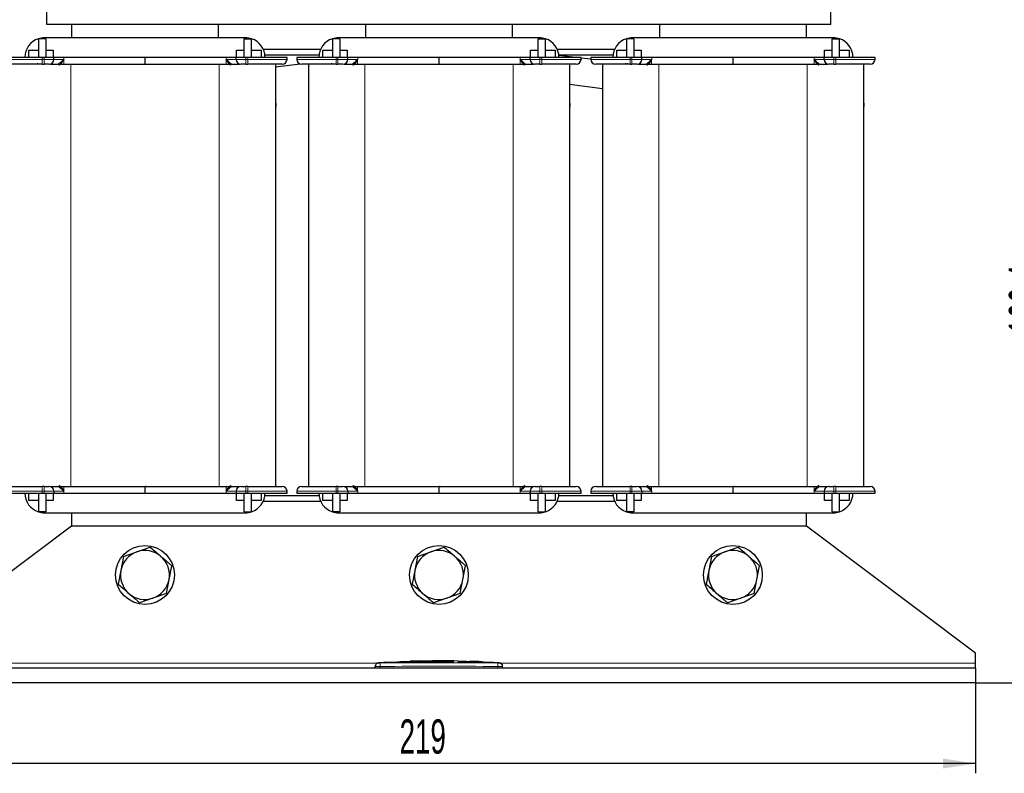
# Model space of a CAD drawing. Header units: millimetres. Extents: x 5 to 418, y 2 to 292.
# Tile 10 of 39: x 58 to 158, y 152 to 229. Entities that reach past the tile are written whole.
import ezdxf

# ---------------------------------------------------------------- set-up
doc = ezdxf.new("R2010")
doc.units = ezdxf.units.MM
doc.layers.add('SLD-0', color=7, linetype='Continuous')
doc.styles.add('SLDTEXTSTYLE0', font='TXT', dxfattribs={"width": 0.605})
doc.dimstyles.new('SLDDIMSTYLE0', dxfattribs={"dimtxt": 3.5, "dimasz": 3.302, "dimexe": 0, "dimexo": 0.0625, "dimgap": 0.875, "dimtad": 1, "dimlfac": 2, "dimrnd": 1e-09, "dimzin": 12, "dimdsep": 46, "dimtxsty": 'SLDTEXTSTYLE0', "dimsah": 1, "dimcen": 0.09, "dimadec": 0, "dimazin": 3, "dimtfac": 1, "dimtofl": 0, "dimtmove": 0, "dimatfit": 3, "dimfxl": 1, "dimfrac": 2, "dimtolj": 1, "dimtzin": 12, "dimarcsym": 0})

# ---------------------------------------------------------------- blocks, each defined once
blk = doc.blocks.new('_D')
at = {"layer": 'SLD-0'}
for p, q in [((124.34, 270.54), (172.51, 270.54)), ((171.51, 270.54), (171.51, 161.19)), ((155.14, 161.19), (172.51, 161.19))]:
    blk.add_line(p, q, dxfattribs=at)
for points in [[(171.51, 270.54), (171.01, 267.24), (172.02, 267.24)], [(171.51, 161.19), (172.02, 164.49), (171.01, 164.49)]]:
    blk.add_solid(points, dxfattribs=at)
at = {"layer": 'SLD-0', "insert": (167, 209.85), "char_height": 3.5, "attachment_point": 1, "rotation": 90, "style": 'SLDTEXTSTYLE0'}
blk.add_mtext('218,7', dxfattribs=at)
blk = doc.blocks.new('_D_1')
at = {"layer": 'SLD-0'}
for p, q in [((140.39, 244.39), (164.06, 244.39)), ((163.06, 161.19), (163.06, 244.39)), ((155.14, 161.19), (164.06, 161.19))]:
    blk.add_line(p, q, dxfattribs=at)
for points in [[(163.06, 244.39), (162.55, 241.09), (163.57, 241.09)], [(163.06, 161.19), (163.57, 164.49), (162.55, 164.49)]]:
    blk.add_solid(points, dxfattribs=at)
at = {"layer": 'SLD-0', "insert": (158.55, 196.78), "char_height": 3.5, "attachment_point": 1, "rotation": 90, "style": 'SLDTEXTSTYLE0'}
blk.add_mtext('166,4', dxfattribs=at)
blk = doc.blocks.new('_D_2')
at = {"layer": 'SLD-0'}
for p, q in [((45.64, 161.19), (45.64, 151.94)), ((155.14, 161.19), (155.14, 151.94)), ((155.14, 152.94), (45.64, 152.94))]:
    blk.add_line(p, q, dxfattribs=at)
for points in [[(45.64, 152.94), (48.95, 152.43), (48.95, 153.45)], [(155.14, 152.94), (151.84, 153.45), (151.84, 152.43)]]:
    blk.add_solid(points, dxfattribs=at)
at = {"layer": 'SLD-0', "insert": (96.38, 157.45), "char_height": 3.5, "attachment_point": 1, "style": 'SLDTEXTSTYLE0'}
blk.add_mtext('219', dxfattribs=at)

msp = doc.modelspace()

# ---------------------------------------------------------------- linework, layer by layer
at = {"color": 7, "linetype": 'Continuous', "lineweight": 25}
for p, q in [((60.3944, 228.3928), (60.3944, 242.8928)), ((140.3944, 228.3928), (140.3944, 242.8928)), ((140.3944, 228.3928), (60.3944, 228.3928)), ((62.8944, 228.3928), (62.8944, 227.0428)), ((77.8944, 227.0428), (77.8944, 228.3928)), ((92.8944, 228.3928), (92.8944, 227.0428)), ((107.8944, 227.0428), (107.8944, 228.3928)), ((122.8944, 228.3928), (122.8944, 227.0428)), ((137.8944, 227.0428), (137.8944, 228.3928)), ((59.5194, 226.9426), (59.5199, 226.9428)), ((59.5194, 226.9428), (59.5194, 225.0428)), ((60.2694, 226.9428), (59.5199, 226.9428)), ((80.6444, 227.0428), (60.1444, 227.0428)), ((60.2694, 226.9428), (60.2694, 225.0428)), ((80.5194, 225.0428), (80.5194, 226.9428)), ((80.5194, 226.9428), (81.2689, 226.9428)), ((81.2694, 226.9428), (81.2689, 226.9428)), ((81.2694, 225.0428), (81.2694, 226.9428)), ((89.5194, 226.9426), (89.5199, 226.9428)), ((89.5194, 226.9428), (89.5194, 225.0428)), ((90.2694, 226.9428), (89.5199, 226.9428)), ((110.6444, 227.0428), (90.1444, 227.0428)), ((90.2694, 226.9428), (90.2694, 225.0428)), ((110.5194, 225.0428), (110.5194, 226.9428)), ((110.5194, 226.9428), (111.2689, 226.9428)), ((111.2694, 226.9428), (111.2689, 226.9428)), ((111.2694, 225.0428), (111.2694, 226.9428)), ((119.5194, 226.9426), (119.5199, 226.9428)), ((119.5194, 226.9428), (119.5194, 225.0428)), ((120.2694, 226.9428), (119.5199, 226.9428)), ((140.6444, 227.0428), (120.1444, 227.0428)), ((120.2694, 226.9428), (120.2694, 225.0428)), ((140.5194, 225.0428), (140.5194, 226.9428)), ((140.5194, 226.9428), (141.2689, 226.9428)), ((141.2694, 226.9428), (141.2689, 226.9428)), ((141.2694, 225.0428), (141.2694, 226.9428)), ((58.5444, 225.7928), (59.5194, 225.7928)), ((58.5444, 225.0428), (58.5444, 225.7928)), ((60.2694, 225.7928), (61.0444, 225.7928)), ((61.0444, 225.7928), (61.0444, 225.0428)), ((79.7444, 225.7928), (80.5194, 225.7928)), ((79.7444, 225.0428), (79.7444, 225.7928)), ((81.2694, 225.7928), (82.2444, 225.7928)), ((82.2444, 225.7928), (82.2444, 225.0428)), ((82.4547, 225.8928), (88.334, 225.8928)), ((82.6287, 225.2928), (88.16, 225.2928)), ((88.5444, 225.7928), (89.5194, 225.7928)), ((88.5444, 225.0428), (88.5444, 225.7928)), ((90.2694, 225.7928), (91.0444, 225.7928)), ((91.0444, 225.7928), (91.0444, 225.0428)), ((109.7444, 225.0428), (109.7444, 225.7928)), ((109.7444, 225.7928), (110.5194, 225.7928)), ((111.2694, 225.7928), (112.2444, 225.7928)), ((112.2444, 225.7928), (112.2444, 225.0428)), ((112.4547, 225.8928), (118.334, 225.8928)), ((112.6287, 225.2928), (118.16, 225.2928)), ((114.3173, 225.0428), (112.6336, 225.2495)), ((118.5444, 225.7928), (119.5194, 225.7928)), ((118.5444, 225.0428), (118.5444, 225.7928)), ((120.2694, 225.7928), (121.0444, 225.7928)), ((121.0444, 225.7928), (121.0444, 225.0428)), ((139.7444, 225.7928), (140.5194, 225.7928)), ((139.7444, 225.0428), (139.7444, 225.7928)), ((141.2694, 225.7928), (142.2444, 225.7928)), ((142.2444, 225.7928), (142.2444, 225.0428)), ((59.8944, 225.0428), (55.8944, 225.0428)), ((60.0944, 225.0428), (59.8944, 225.0428)), ((59.8944, 224.3428), (60.0944, 224.3428)), ((61.0944, 225.0428), (60.0944, 225.0428)), ((60.7298, 224.3428), (62.8319, 224.3428)), ((61.0944, 224.8428), (61.0944, 225.0428)), ((62.1114, 225.0428), (61.0944, 225.0428)), ((61.5209, 224.3428), (61.5548, 224.3567)), ((62.1003, 224.8359), (62.1114, 224.8428)), ((70.3944, 225.0428), (62.1114, 225.0428)), ((62.8319, 224.3428), (77.9569, 224.3428)), ((70.3944, 225.0428), (70.3944, 224.3428)), ((78.6773, 225.0428), (70.3944, 225.0428)), ((77.9569, 224.3428), (80.0404, 224.3428)), ((79.6944, 225.0428), (78.6773, 225.0428)), ((78.6773, 224.8428), (78.6884, 224.8359)), ((79.6944, 224.8428), (79.6944, 225.0428)), ((80.6944, 225.0428), (79.6944, 225.0428)), ((80.8944, 225.0428), (80.6944, 225.0428)), ((80.6944, 224.3428), (80.8944, 224.3428)), ((84.8944, 225.0428), (80.8944, 225.0428)), ((83.7069, 224.0664), (86.2317, 224.37)), ((83.7069, 224.3428), (83.7069, 181.2428)), ((84.8944, 224.8428), (84.8944, 225.0428)), ((89.8944, 225.0428), (85.8944, 225.0428)), ((85.8944, 225.0428), (85.8944, 224.8428)), ((87.0819, 224.3428), (87.0819, 181.2428)), ((90.0944, 225.0428), (89.8944, 225.0428)), ((89.8944, 224.3428), (90.0944, 224.3428)), ((91.0944, 225.0428), (90.0944, 225.0428)), ((90.7298, 224.3428), (92.8319, 224.3428)), ((91.0944, 224.8428), (91.0944, 225.0428)), ((92.1114, 225.0428), (91.0944, 225.0428)), ((91.5209, 224.3428), (91.5548, 224.3567)), ((92.1003, 224.8359), (92.1114, 224.8428)), ((100.3944, 225.0428), (92.1114, 225.0428)), ((92.8319, 224.3428), (107.9569, 224.3428)), ((100.3944, 225.0428), (100.3944, 224.3428)), ((108.6773, 225.0428), (100.3944, 225.0428)), ((107.9569, 224.3428), (110.0404, 224.3428)), ((109.6944, 225.0428), (108.6773, 225.0428)), ((108.6773, 224.8428), (108.6884, 224.8359)), ((109.6944, 224.8428), (109.6944, 225.0428)), ((110.6944, 225.0428), (109.6944, 225.0428)), ((110.8944, 225.0428), (110.6944, 225.0428)), ((110.6944, 224.3428), (110.8944, 224.3428)), ((114.8944, 225.0428), (110.8944, 225.0428)), ((113.7069, 224.3428), (113.7069, 181.2428)), ((114.8944, 224.8428), (114.8944, 225.0428)), ((115.8944, 224.8491), (114.8944, 224.9719)), ((119.8944, 225.0428), (115.8944, 225.0428)), ((115.8944, 225.0428), (115.8944, 224.8428)), ((117.0819, 224.3428), (117.0819, 181.2428)), ((119.6526, 224.3877), (119.6187, 224.3918)), ((120.0944, 225.0428), (119.8944, 225.0428)), ((119.8944, 224.3428), (120.0944, 224.3428)), ((121.0944, 225.0428), (120.0944, 225.0428)), ((120.7298, 224.3428), (122.8319, 224.3428)), ((121.0944, 224.8428), (121.0944, 225.0428)), ((122.1114, 225.0428), (121.0944, 225.0428)), ((121.5209, 224.3428), (121.5548, 224.3567)), ((122.1003, 224.8359), (122.1114, 224.8428)), ((130.3944, 225.0428), (122.1114, 225.0428)), ((122.8319, 224.3428), (137.9569, 224.3428)), ((130.3944, 225.0428), (130.3944, 224.3428)), ((138.6773, 225.0428), (130.3944, 225.0428)), ((137.9569, 224.3428), (140.0404, 224.3428)), ((139.6944, 225.0428), (138.6773, 225.0428)), ((138.6773, 224.8428), (138.6884, 224.8359)), ((139.6944, 224.8428), (139.6944, 225.0428)), ((140.6944, 225.0428), (139.6944, 225.0428)), ((140.8944, 225.0428), (140.6944, 225.0428)), ((140.6944, 224.3428), (140.8944, 224.3428)), ((144.8944, 225.0428), (140.8944, 225.0428)), ((143.7069, 224.3428), (143.7069, 181.2428)), ((144.8944, 224.8428), (144.8944, 225.0428)), ((113.7069, 222.2967), (117.0819, 221.8823)), ((60.0944, 181.2428), (59.8944, 181.2428)), ((60.7298, 181.2428), (62.8319, 181.2428)), ((62.8319, 181.2428), (77.9569, 181.2428)), ((70.3533, 181.2428), (70.4464, 181.241)), ((70.3944, 181.242), (70.3944, 180.5428)), ((70.4474, 181.241), (70.4473, 181.2428)), ((70.506, 181.2428), (70.4474, 181.241)), ((77.9569, 181.2428), (80.0404, 181.2428)), ((79.2678, 181.2428), (79.2339, 181.2288)), ((80.8944, 181.2428), (80.6944, 181.2428)), ((90.0944, 181.2428), (89.8944, 181.2428)), ((90.7298, 181.2428), (92.8319, 181.2428)), ((92.8319, 181.2428), (107.9569, 181.2428)), ((100.3533, 181.2428), (100.4464, 181.241)), ((100.3944, 181.242), (100.3944, 180.5428)), ((100.4474, 181.241), (100.4473, 181.2428)), ((100.506, 181.2428), (100.4474, 181.241)), ((107.9569, 181.2428), (110.0404, 181.2428)), ((109.2678, 181.2428), (109.2339, 181.2288)), ((110.8944, 181.2428), (110.6944, 181.2428)), ((120.0944, 181.2428), (119.8944, 181.2428)), ((120.7298, 181.2428), (122.8319, 181.2428)), ((122.8319, 181.2428), (137.9569, 181.2428)), ((130.3533, 181.2428), (130.4464, 181.241)), ((130.3944, 181.242), (130.3944, 180.5428)), ((130.4474, 181.241), (130.4473, 181.2428)), ((130.506, 181.2428), (130.4474, 181.241)), ((137.9569, 181.2428), (140.0404, 181.2428)), ((139.2678, 181.2428), (139.2339, 181.2288)), ((140.8944, 181.2428), (140.6944, 181.2428)), ((55.8944, 180.5428), (59.8944, 180.5428)), ((58.5444, 179.7928), (58.5444, 180.5428)), ((59.5194, 180.5428), (59.5194, 178.6428)), ((59.8944, 180.5428), (60.0944, 180.5428)), ((60.0944, 180.5428), (61.0944, 180.5428)), ((60.2694, 180.5428), (60.2694, 178.6428)), ((61.0444, 180.5428), (61.0444, 179.7928)), ((61.0944, 180.7428), (61.0944, 180.5428)), ((61.0944, 180.5428), (62.1114, 180.5428)), ((62.1114, 180.7428), (62.1003, 180.7496)), ((62.1114, 180.5428), (70.3944, 180.5428)), ((70.3944, 180.5428), (78.6773, 180.5428)), ((78.6884, 180.7496), (78.6773, 180.7428)), ((78.6773, 180.5428), (79.6944, 180.5428)), ((79.6944, 180.7428), (79.6944, 180.5428)), ((79.6944, 180.5428), (80.6944, 180.5428)), ((79.7444, 179.7928), (79.7444, 180.5428)), ((80.5194, 178.6428), (80.5194, 180.5428)), ((80.6944, 180.5428), (80.8944, 180.5428)), ((80.8944, 180.5428), (84.8944, 180.5428)), ((81.2694, 178.6428), (81.2694, 180.5428)), ((82.2444, 180.5428), (82.2444, 179.7928)), ((82.6287, 180.2928), (88.16, 180.2928)), ((84.8944, 180.5428), (84.8944, 180.7428)), ((85.8944, 180.7428), (85.8944, 180.5428)), ((85.8944, 180.5428), (89.8944, 180.5428)), ((88.5444, 179.7928), (88.5444, 180.5428)), ((89.5194, 180.5428), (89.5194, 178.6428)), ((89.8944, 180.5428), (90.0944, 180.5428)), ((90.0944, 180.5428), (91.0944, 180.5428)), ((90.2694, 180.5428), (90.2694, 178.6428)), ((91.0444, 180.5428), (91.0444, 179.7928)), ((91.0944, 180.7428), (91.0944, 180.5428)), ((91.0944, 180.5428), (92.1114, 180.5428)), ((92.1114, 180.7428), (92.1003, 180.7496)), ((92.1114, 180.5428), (100.3944, 180.5428)), ((100.3944, 180.5428), (108.6773, 180.5428)), ((108.6884, 180.7496), (108.6773, 180.7428)), ((108.6773, 180.5428), (109.6944, 180.5428)), ((109.6944, 180.7428), (109.6944, 180.5428)), ((109.6944, 180.5428), (110.6944, 180.5428)), ((109.7444, 179.7928), (109.7444, 180.5428)), ((110.5194, 178.6428), (110.5194, 180.5428)), ((110.6944, 180.5428), (110.8944, 180.5428)), ((110.8944, 180.5428), (114.8944, 180.5428)), ((111.2694, 178.6428), (111.2694, 180.5428)), ((112.2444, 180.5428), (112.2444, 179.7928)), ((112.6287, 180.2928), (118.16, 180.2928)), ((114.8944, 180.5428), (114.8944, 180.7428)), ((115.8944, 180.7428), (115.8944, 180.5428)), ((115.8944, 180.5428), (119.8944, 180.5428)), ((118.5444, 179.7928), (118.5444, 180.5428)), ((119.5194, 180.5428), (119.5194, 178.6428)), ((119.8944, 180.5428), (120.0944, 180.5428)), ((120.0944, 180.5428), (121.0944, 180.5428)), ((120.2694, 180.5428), (120.2694, 178.6428)), ((121.0444, 180.5428), (121.0444, 179.7928)), ((121.0944, 180.7428), (121.0944, 180.5428)), ((121.0944, 180.5428), (122.1114, 180.5428)), ((122.1114, 180.7428), (122.1003, 180.7496)), ((122.1114, 180.5428), (130.3944, 180.5428)), ((130.3944, 180.5428), (138.6773, 180.5428)), ((138.6884, 180.7496), (138.6773, 180.7428)), ((138.6773, 180.5428), (139.6944, 180.5428)), ((139.6944, 180.7428), (139.6944, 180.5428)), ((139.6944, 180.5428), (140.6944, 180.5428)), ((139.7444, 179.7928), (139.7444, 180.5428)), ((140.5194, 178.6428), (140.5194, 180.5428)), ((140.6944, 180.5428), (140.8944, 180.5428)), ((140.8944, 180.5428), (144.8944, 180.5428)), ((141.2694, 178.6428), (141.2694, 180.5428)), ((142.2444, 180.5428), (142.2444, 179.7928)), ((144.8944, 180.5428), (144.8944, 180.7428)), ((59.5194, 179.7928), (58.5444, 179.7928)), ((61.0444, 179.7928), (60.2694, 179.7928)), ((80.5194, 179.7928), (79.7444, 179.7928)), ((82.2444, 179.7928), (81.2694, 179.7928)), ((88.334, 179.6928), (82.4547, 179.6928)), ((89.5194, 179.7928), (88.5444, 179.7928)), ((91.0444, 179.7928), (90.2694, 179.7928)), ((110.5194, 179.7928), (109.7444, 179.7928)), ((112.2444, 179.7928), (111.2694, 179.7928)), ((118.334, 179.6928), (112.4547, 179.6928)), ((119.5194, 179.7928), (118.5444, 179.7928)), ((121.0444, 179.7928), (120.2694, 179.7928)), ((140.5194, 179.7928), (139.7444, 179.7928)), ((142.2444, 179.7928), (141.2694, 179.7928)), ((59.5194, 178.6428), (59.5199, 178.6428)), ((60.2694, 178.6428), (59.5199, 178.6428)), ((60.1444, 178.5428), (80.6444, 178.5428)), ((62.8944, 178.5428), (62.8944, 177.1928)), ((80.5194, 178.6428), (81.2689, 178.6428)), ((81.2694, 178.6429), (81.2689, 178.6428)), ((89.5194, 178.6428), (89.5199, 178.6428)), ((90.2694, 178.6428), (89.5199, 178.6428)), ((90.1444, 178.5428), (110.6444, 178.5428)), ((110.5194, 178.6428), (111.2689, 178.6428)), ((111.2694, 178.6429), (111.2689, 178.6428)), ((119.5194, 178.6428), (119.5199, 178.6428)), ((120.2694, 178.6428), (119.5199, 178.6428)), ((120.1444, 178.5428), (140.6444, 178.5428)), ((137.8944, 177.1928), (137.8944, 178.5428)), ((140.5194, 178.6428), (141.2689, 178.6428)), ((141.2694, 178.6429), (141.2689, 178.6428)), ((62.8944, 177.1928), (45.6444, 164.1928)), ((137.8944, 177.1928), (62.8944, 177.1928)), ((155.1444, 164.1928), (137.8944, 177.1928)), ((69.5745, 174.5545), (70.9381, 175.0279)), ((99.5745, 174.5545), (100.9381, 175.0279)), ((129.5745, 174.5545), (130.9381, 175.0279)), ((68.211, 174.0812), (67.9391, 172.6637)), ((68.211, 174.0812), (69.5745, 174.5545)), ((98.211, 174.0812), (97.9391, 172.6637)), ((98.211, 174.0812), (99.5745, 174.5545)), ((128.211, 174.0812), (127.9391, 172.6637)), ((128.211, 174.0812), (129.5745, 174.5545)), ((72.8496, 171.7219), (73.1215, 173.1394)), ((102.8496, 171.7219), (103.1215, 173.1394)), ((132.8496, 171.7219), (133.1215, 173.1394)), ((67.9391, 172.6637), (67.6672, 171.2461)), ((97.9391, 172.6637), (97.6672, 171.2461)), ((127.9391, 172.6637), (127.6672, 171.2461)), ((72.5777, 170.3043), (72.8496, 171.7219)), ((102.5777, 170.3043), (102.8496, 171.7219)), ((132.5777, 170.3043), (132.8496, 171.7219)), ((71.2142, 169.831), (69.8506, 169.3577)), ((72.5777, 170.3043), (71.2142, 169.831)), ((101.2142, 169.831), (99.8506, 169.3577)), ((102.5777, 170.3043), (101.2142, 169.831)), ((131.2142, 169.831), (129.8506, 169.3577)), ((132.5777, 170.3043), (131.2142, 169.831)), ((155.1444, 163.1928), (155.1444, 164.1928)), ((93.8944, 162.6928), (93.8944, 162.8487)), ((94.7995, 163.2464), (94.2242, 163.2134)), ((95.939, 163.2978), (94.7714, 163.2579)), ((94.8392, 163.2369), (95.9382, 163.273)), ((95.9382, 163.263), (94.8392, 163.2269)), ((94.8392, 163.2369), (94.8392, 163.2269)), ((95.9382, 163.3246), (97.1487, 163.306)), ((95.9382, 163.273), (95.9382, 163.263)), ((97.1487, 163.296), (96.1786, 163.3109)), ((97.4742, 163.3502), (96.481, 163.3163)), ((97.1487, 163.306), (101.8992, 163.3371)), ((101.8992, 163.3271), (97.1487, 163.296)), ((97.1487, 163.306), (97.1487, 163.296)), ((98.5019, 163.4181), (97.4687, 163.3835)), ((99.7474, 163.4279), (98.5032, 163.3854)), ((99.7474, 163.4462), (102.3366, 163.4237)), ((99.7474, 163.4203), (99.7474, 163.4462)), ((100.8234, 163.4268), (99.7474, 163.4362)), ((101.8992, 163.4092), (99.7474, 163.4203)), ((101.8992, 163.3371), (101.8992, 163.3271)), ((102.3366, 163.4237), (102.3366, 163.3946)), ((105.8211, 163.2612), (102.3366, 163.3857)), ((102.3366, 163.3313), (102.3366, 163.3213)), ((102.3366, 163.3313), (105.1751, 163.2629)), ((105.1751, 163.2529), (102.3366, 163.3213)), ((103.556, 163.3834), (103.556, 163.3642)), ((104.4265, 163.3446), (103.556, 163.3834)), ((103.556, 163.3734), (104.4265, 163.3346)), ((103.556, 163.3642), (104.4265, 163.3296)), ((104.7453, 163.3137), (104.7453, 163.3237)), ((105.703, 163.2654), (105.6102, 163.2715)), ((105.9584, 163.2483), (105.9584, 163.2383)), ((106.5645, 163.2135), (105.968, 163.2483)), ((105.9914, 163.2484), (106.0584, 163.2437)), ((106.8944, 162.6928), (106.8944, 162.8487)), ((155.1444, 162.6928), (155.1444, 163.1928)), ((155.1444, 162.6928), (45.6444, 162.6928)), ((155.1444, 162.6928), (155.1444, 161.1928)), ((155.1444, 161.1928), (45.6444, 161.1928))]:
    msp.add_line(p, q, dxfattribs=at)
at = {"color": 7, "linetype": 'Continuous', "lineweight": 18}
for p, q in [((55.8944, 224.8428), (59.8944, 224.8428)), ((59.8944, 224.8428), (59.8944, 225.0428)), ((59.8944, 224.3428), (59.8944, 224.8428)), ((60.0944, 224.8428), (59.8944, 224.8428)), ((60.0944, 225.0428), (60.0944, 224.8428)), ((60.0944, 224.8428), (61.0944, 224.8428)), ((60.0944, 224.8428), (60.0944, 224.3428)), ((62.1114, 224.8428), (61.0944, 224.8428)), ((62.1014, 224.3428), (62.1014, 224.8346)), ((62.1114, 224.8428), (62.1114, 225.0428)), ((62.8319, 224.3428), (62.8319, 181.2428)), ((77.9569, 224.3428), (77.9569, 181.2428)), ((78.6773, 225.0428), (78.6773, 224.8428)), ((79.6944, 224.8428), (78.6773, 224.8428)), ((78.6873, 224.8346), (78.6873, 224.3428)), ((79.6944, 224.8428), (80.6944, 224.8428)), ((80.6944, 224.8428), (80.6944, 225.0428)), ((80.6944, 224.3428), (80.6944, 224.8428)), ((80.8944, 224.8428), (80.6944, 224.8428)), ((80.8944, 225.0428), (80.8944, 224.8428)), ((80.8944, 224.8428), (84.8944, 224.8428)), ((80.8944, 224.8428), (80.8944, 224.3428)), ((85.8944, 224.8428), (89.8944, 224.8428)), ((89.8944, 224.8428), (89.8944, 225.0428)), ((89.8944, 224.3428), (89.8944, 224.8428)), ((90.0944, 224.8428), (89.8944, 224.8428)), ((90.0944, 225.0428), (90.0944, 224.8428)), ((90.0944, 224.8428), (91.0944, 224.8428)), ((90.0944, 224.8428), (90.0944, 224.3428)), ((92.1114, 224.8428), (91.0944, 224.8428)), ((92.1014, 224.3428), (92.1014, 224.8346)), ((92.1114, 224.8428), (92.1114, 225.0428)), ((92.8319, 224.3428), (92.8319, 181.2428)), ((107.9569, 224.3428), (107.9569, 181.2428)), ((108.6773, 225.0428), (108.6773, 224.8428)), ((109.6944, 224.8428), (108.6773, 224.8428)), ((108.6873, 224.8346), (108.6873, 224.3428)), ((109.6944, 224.8428), (110.6944, 224.8428)), ((110.6944, 224.8428), (110.6944, 225.0428)), ((110.6944, 224.3428), (110.6944, 224.8428)), ((110.8944, 224.8428), (110.6944, 224.8428)), ((110.8944, 225.0428), (110.8944, 224.8428)), ((110.8944, 224.8428), (114.8944, 224.8428)), ((110.8944, 224.8428), (110.8944, 224.3428)), ((115.8944, 224.8428), (119.8944, 224.8428)), ((119.8944, 224.8428), (119.8944, 225.0428)), ((119.8944, 224.3428), (119.8944, 224.8428)), ((120.0944, 224.8428), (119.8944, 224.8428)), ((120.0944, 225.0428), (120.0944, 224.8428)), ((120.0944, 224.8428), (121.0944, 224.8428)), ((120.0944, 224.8428), (120.0944, 224.3428)), ((122.1114, 224.8428), (121.0944, 224.8428)), ((122.1014, 224.3428), (122.1014, 224.8346)), ((122.1114, 224.8428), (122.1114, 225.0428)), ((122.8319, 224.3428), (122.8319, 181.2428)), ((137.9569, 224.3428), (137.9569, 181.2428)), ((138.6773, 225.0428), (138.6773, 224.8428)), ((139.6944, 224.8428), (138.6773, 224.8428)), ((138.6873, 224.8346), (138.6873, 224.3428)), ((139.6944, 224.8428), (140.6944, 224.8428)), ((140.6944, 224.8428), (140.6944, 225.0428)), ((140.6944, 224.3428), (140.6944, 224.8428)), ((140.8944, 224.8428), (140.6944, 224.8428)), ((140.8944, 225.0428), (140.8944, 224.8428)), ((140.8944, 224.8428), (144.8944, 224.8428)), ((140.8944, 224.8428), (140.8944, 224.3428)), ((59.8944, 180.7428), (59.8944, 181.2428)), ((60.0944, 181.2428), (60.0944, 180.7428)), ((62.1014, 180.751), (62.1014, 181.2428)), ((78.6873, 181.2428), (78.6873, 180.751)), ((80.6944, 180.7428), (80.6944, 181.2428)), ((80.8944, 181.2428), (80.8944, 180.7428)), ((89.8944, 180.7428), (89.8944, 181.2428)), ((90.0944, 181.2428), (90.0944, 180.7428)), ((92.1014, 180.751), (92.1014, 181.2428)), ((108.6873, 181.2428), (108.6873, 180.751)), ((110.6944, 180.7428), (110.6944, 181.2428)), ((110.8944, 181.2428), (110.8944, 180.7428)), ((119.8944, 180.7428), (119.8944, 181.2428)), ((120.0944, 181.2428), (120.0944, 180.7428)), ((122.1014, 180.751), (122.1014, 181.2428)), ((138.6873, 181.2428), (138.6873, 180.751)), ((140.6944, 180.7428), (140.6944, 181.2428)), ((140.8944, 181.2428), (140.8944, 180.7428)), ((59.8944, 180.7428), (55.8944, 180.7428)), ((59.8944, 180.7428), (60.0944, 180.7428)), ((59.8944, 180.5428), (59.8944, 180.7428)), ((61.0944, 180.7428), (60.0944, 180.7428)), ((60.0944, 180.7428), (60.0944, 180.5428)), ((61.0944, 180.7428), (62.1114, 180.7428)), ((62.1114, 180.5428), (62.1114, 180.7428)), ((78.6773, 180.7428), (79.6944, 180.7428)), ((78.6773, 180.7428), (78.6773, 180.5428)), ((80.6944, 180.7428), (79.6944, 180.7428)), ((80.6944, 180.7428), (80.8944, 180.7428)), ((80.6944, 180.5428), (80.6944, 180.7428)), ((84.8944, 180.7428), (80.8944, 180.7428)), ((80.8944, 180.7428), (80.8944, 180.5428)), ((89.8944, 180.7428), (85.8944, 180.7428)), ((89.8944, 180.7428), (90.0944, 180.7428)), ((89.8944, 180.5428), (89.8944, 180.7428)), ((91.0944, 180.7428), (90.0944, 180.7428)), ((90.0944, 180.7428), (90.0944, 180.5428)), ((91.0944, 180.7428), (92.1114, 180.7428)), ((92.1114, 180.5428), (92.1114, 180.7428)), ((108.6773, 180.7428), (109.6944, 180.7428)), ((108.6773, 180.7428), (108.6773, 180.5428)), ((110.6944, 180.7428), (109.6944, 180.7428)), ((110.6944, 180.7428), (110.8944, 180.7428)), ((110.6944, 180.5428), (110.6944, 180.7428)), ((114.8944, 180.7428), (110.8944, 180.7428)), ((110.8944, 180.7428), (110.8944, 180.5428)), ((119.8944, 180.7428), (115.8944, 180.7428)), ((119.8944, 180.7428), (120.0944, 180.7428)), ((119.8944, 180.5428), (119.8944, 180.7428)), ((121.0944, 180.7428), (120.0944, 180.7428)), ((120.0944, 180.7428), (120.0944, 180.5428)), ((121.0944, 180.7428), (122.1114, 180.7428)), ((122.1114, 180.5428), (122.1114, 180.7428)), ((138.6773, 180.7428), (139.6944, 180.7428)), ((138.6773, 180.7428), (138.6773, 180.5428)), ((140.6944, 180.7428), (139.6944, 180.7428)), ((140.6944, 180.7428), (140.8944, 180.7428)), ((140.6944, 180.5428), (140.6944, 180.7428)), ((144.8944, 180.7428), (140.8944, 180.7428)), ((140.8944, 180.7428), (140.8944, 180.5428)), ((94.1232, 163.1928), (45.6444, 163.1928)), ((94.3901, 163.1987), (94.3944, 162.8488)), ((94.3944, 162.6928), (94.3944, 162.8488)), ((104.4265, 163.3446), (104.4265, 163.3346)), ((105.1751, 163.2629), (105.1751, 163.2529)), ((106.3986, 163.1987), (106.3944, 162.8488)), ((106.3944, 162.6928), (106.3944, 162.8488)), ((155.1444, 163.1928), (106.6655, 163.1928))]:
    msp.add_line(p, q, dxfattribs=at)
at = {"color": 7, "linetype": 'Continuous', "lineweight": 25, "flags": 128}
for points in [[(83.7069, 220.5602), (83.7569, 220.1894), (83.7069, 219.8186)], [(113.7069, 220.5602), (113.7569, 220.1894), (113.7069, 219.8186)], [(143.7069, 220.5602), (143.7569, 220.1894), (143.7069, 219.8186)]]:
    msp.add_lwpolyline(points, dxfattribs=at)
at = {"color": 7, "linetype": 'Continuous', "lineweight": 25}
for centre in [(70.3944, 172.1928), (100.3944, 172.1928), (130.3944, 172.1928)]:
    msp.add_circle(centre, 3, dxfattribs=at)
for centre, radius, start, end in [((60.1444, 225.0428), 2, 108.209957, 180), ((60.1444, 225.0428), 2, 90, 108.194872), ((80.6444, 225.0428), 2, 71.805128, 90), ((80.6444, 225.0428), 2, 0, 71.790043), ((90.1444, 225.0428), 2, 108.209957, 180), ((90.1444, 225.0428), 2, 90, 108.194872), ((110.6444, 225.0428), 2, 71.805128, 90), ((110.6444, 225.0428), 2, 0, 71.790043), ((120.1444, 225.0428), 2, 108.209957, 180), ((120.1444, 225.0428), 2, 90, 108.194872), ((140.6444, 225.0428), 2, 71.805128, 90), ((140.6444, 225.0428), 2, 0, 71.790043), ((59.5068, 223.8871), 0.5006, 89.998229, 113.528434), ((60.5944, 224.8428), 0.5, 270, 0), ((80.1944, 224.8428), 0.5, 180, 270), ((84.3944, 224.8428), 0.5, 270, 360), ((86.3944, 224.8428), 0.5, 180, 270), ((89.5068, 223.8871), 0.5006, 89.998229, 113.528434), ((90.5944, 224.8428), 0.5, 270, 0), ((110.1944, 224.8428), 0.5, 180, 270), ((114.3944, 224.8428), 0.5, 270, 360), ((116.3944, 224.8428), 0.5, 180, 270), ((119.5068, 223.8871), 0.5006, 89.998229, 113.528434), ((120.5944, 224.8428), 0.5, 270, 0), ((140.1944, 224.8428), 0.5, 180, 270), ((144.3944, 224.8428), 0.5, 270, 360), ((60.5944, 180.7428), 0.5, 0, 90), ((80.1944, 180.7428), 0.5, 90, 180), ((84.3944, 180.7428), 0.5, 360, 90), ((86.3944, 180.7428), 0.5, 90, 180), ((90.5944, 180.7428), 0.5, 0, 90), ((110.1944, 180.7428), 0.5, 90, 180), ((114.3944, 180.7428), 0.5, 360, 90), ((116.3944, 180.7428), 0.5, 90, 180), ((120.5944, 180.7428), 0.5, 0, 90), ((140.1944, 180.7428), 0.5, 90, 180), ((144.3944, 180.7428), 0.5, 360, 90), ((60.1444, 180.5428), 2, 180, 251.790043), ((80.6444, 180.5428), 2, 288.209957, 0), ((90.1444, 180.5428), 2, 180, 251.790043), ((110.6444, 180.5428), 2, 288.209957, 0), ((120.1444, 180.5428), 2, 180, 251.790043), ((140.6444, 180.5428), 2, 288.209957, 0), ((60.1444, 180.5428), 2, 251.805128, 270), ((80.6444, 180.5428), 2, 270, 288.194872), ((90.1444, 180.5428), 2, 251.805128, 270), ((110.6444, 180.5428), 2, 270, 288.194872), ((120.1444, 180.5428), 2, 251.805128, 270), ((140.6444, 180.5428), 2, 270, 288.194872), ((70.3944, 172.1928), 2.5, 109.143206, 169.143206), ((70.3944, 172.1928), 2.5, 49.143206, 109.143206), ((70.3944, 172.1928), 2.5, 349.143206, 49.143206), ((100.3944, 172.1928), 2.5, 109.143206, 169.143206), ((100.3944, 172.1928), 2.5, 49.143206, 109.143206), ((100.3944, 172.1928), 2.5, 349.143206, 49.143206), ((130.3944, 172.1928), 2.5, 109.143206, 169.143206), ((130.3944, 172.1928), 2.5, 49.143206, 109.143206), ((130.3944, 172.1928), 2.5, 349.143206, 49.143206), ((70.3944, 172.1928), 2.5, 169.143206, 229.143206), ((100.3944, 172.1928), 2.5, 169.143206, 229.143206), ((130.3944, 172.1928), 2.5, 169.143206, 229.143206), ((70.3944, 172.1928), 2.5, 289.143206, 349.143206), ((100.3944, 172.1928), 2.5, 289.143206, 349.143206), ((130.3944, 172.1928), 2.5, 289.143206, 349.143206), ((70.3944, 172.1928), 2.5, 229.143206, 289.143206), ((100.3944, 172.1928), 2.5, 229.143206, 289.143206), ((130.3944, 172.1928), 2.5, 229.143206, 289.143206), ((94.2444, 162.8644), 0.35, 93.308274, 180.001701), ((106.5444, 162.8644), 0.35, 359.998299, 86.658589)]:
    msp.add_arc(centre, radius, start, end, dxfattribs=at)
at = {"color": 7, "linetype": 'Continuous', "lineweight": 18}
for centre, start, end in [((94.2443, 162.8487), 90.990476, 179.99805), ((106.5444, 162.8487), 0.001948, 89.00996)]:
    msp.add_arc(centre, 0.35, start, end, dxfattribs=at)
at = {"color": 7, "linetype": 'Continuous', "lineweight": 25}
for points, knots in [([(59.8944, 224.3428), (59.4541, 224.3428), (58.7768, 224.3428), (57.9619, 224.3428), (57.4012, 224.3428), (56.9495, 224.3428), (56.513, 224.3428), (56.4411, 224.3428), (56.3944, 224.3428)], [0, 0, 0, 0, 0.23945684, 0.36836066, 0.5, 0.63163934, 0.76054316, 1, 1, 1, 1]), ([(60.5944, 224.3428), (60.5876, 224.3428), (60.5773, 224.3428), (60.515, 224.3428), (60.4505, 224.3428), (60.3709, 224.3428), (60.2544, 224.3428), (60.1572, 224.3428), (60.0944, 224.3428)], [0, 0, 0, 0, 0.239442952, 0.36955024, 0.499999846, 0.630107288, 0.760557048, 1, 1, 1, 1]), ([(62.1014, 224.8346), (62.0577, 224.7698), (61.9704, 224.6402), (61.8615, 224.4796), (61.7712, 224.3701), (61.7064, 224.3009), (61.6493, 224.2522), (61.629, 224.2459), (61.619, 224.2428)], [0, 0, 0, 0, 0.2498819, 0.49948394, 0.63234505, 0.74936454, 0.87727158, 1, 1, 1, 1]), ([(79.1697, 224.2428), (79.1597, 224.2459), (79.1394, 224.2522), (79.0823, 224.3009), (79.0175, 224.3701), (78.9272, 224.4796), (78.8183, 224.6402), (78.731, 224.7698), (78.6873, 224.8346)], [0, 0, 0, 0, 0.12271706, 0.25063482, 0.36762908, 0.5005157, 0.75011792, 1, 1, 1, 1]), ([(80.6944, 224.3428), (80.6315, 224.3428), (80.5344, 224.3428), (80.4179, 224.3428), (80.3384, 224.3428), (80.2737, 224.3428), (80.2114, 224.3428), (80.2011, 224.3428), (80.1944, 224.3428)], [0, 0, 0, 0, 0.23944295, 0.36955024, 0.49999985, 0.63010729, 0.76055705, 1, 1, 1, 1]), ([(84.3944, 224.3428), (84.3476, 224.3428), (84.2757, 224.3428), (83.8392, 224.3428), (83.3875, 224.3428), (82.8268, 224.3428), (82.0119, 224.3428), (81.3346, 224.3428), (80.8944, 224.3428)], [0, 0, 0, 0, 0.23945684, 0.36836066, 0.5, 0.63163934, 0.76054316, 1, 1, 1, 1]), ([(89.8944, 224.3428), (89.4541, 224.3428), (88.7768, 224.3428), (87.9619, 224.3428), (87.4012, 224.3428), (86.9495, 224.3428), (86.513, 224.3428), (86.4411, 224.3428), (86.3944, 224.3428)], [0, 0, 0, 0, 0.23945684, 0.36836066, 0.5, 0.63163934, 0.76054316, 1, 1, 1, 1]), ([(90.5944, 224.3428), (90.5876, 224.3428), (90.5773, 224.3428), (90.515, 224.3428), (90.4505, 224.3428), (90.3709, 224.3428), (90.2544, 224.3428), (90.1572, 224.3428), (90.0944, 224.3428)], [0, 0, 0, 0, 0.23944295, 0.36955024, 0.49999985, 0.63010729, 0.76055705, 1, 1, 1, 1]), ([(92.1014, 224.8346), (92.0577, 224.7698), (91.9704, 224.6402), (91.8615, 224.4796), (91.7712, 224.3701), (91.7064, 224.3009), (91.6493, 224.2522), (91.629, 224.2459), (91.619, 224.2428)], [0, 0, 0, 0, 0.2498819, 0.49948394, 0.63234505, 0.74936454, 0.87727158, 1, 1, 1, 1]), ([(109.1697, 224.2428), (109.1597, 224.2459), (109.1394, 224.2522), (109.0823, 224.3009), (109.0175, 224.3701), (108.9272, 224.4796), (108.8183, 224.6402), (108.731, 224.7698), (108.6873, 224.8346)], [0, 0, 0, 0, 0.122717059, 0.250634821, 0.367629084, 0.500515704, 0.75011792, 1, 1, 1, 1]), ([(110.6944, 224.3428), (110.6315, 224.3428), (110.5344, 224.3428), (110.4179, 224.3428), (110.3384, 224.3428), (110.2737, 224.3428), (110.2114, 224.3428), (110.2011, 224.3428), (110.1944, 224.3428)], [0, 0, 0, 0, 0.23944295, 0.36955024, 0.49999985, 0.63010729, 0.76055705, 1, 1, 1, 1]), ([(114.3944, 224.3428), (114.3476, 224.3428), (114.2757, 224.3428), (113.8392, 224.3428), (113.3875, 224.3428), (112.8268, 224.3428), (112.0119, 224.3428), (111.3346, 224.3428), (110.8944, 224.3428)], [0, 0, 0, 0, 0.23945684, 0.36836066, 0.5, 0.63163934, 0.76054316, 1, 1, 1, 1]), ([(119.8944, 224.3428), (119.4541, 224.3428), (118.7768, 224.3428), (117.9619, 224.3428), (117.4012, 224.3428), (116.9495, 224.3428), (116.513, 224.3428), (116.4411, 224.3428), (116.3944, 224.3428)], [0, 0, 0, 0, 0.23945684, 0.36836066, 0.5, 0.63163934, 0.76054316, 1, 1, 1, 1]), ([(120.5944, 224.3428), (120.5876, 224.3428), (120.5773, 224.3428), (120.515, 224.3428), (120.4505, 224.3428), (120.3709, 224.3428), (120.2544, 224.3428), (120.1572, 224.3428), (120.0944, 224.3428)], [0, 0, 0, 0, 0.239442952, 0.36955024, 0.499999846, 0.630107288, 0.760557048, 1, 1, 1, 1]), ([(122.1014, 224.8346), (122.0577, 224.7698), (121.9704, 224.6402), (121.8615, 224.4796), (121.7712, 224.3701), (121.7064, 224.3009), (121.6493, 224.2522), (121.629, 224.2459), (121.619, 224.2428)], [0, 0, 0, 0, 0.2498819, 0.499483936, 0.632345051, 0.74936454, 0.87727158, 1, 1, 1, 1]), ([(139.1697, 224.2428), (139.1597, 224.2459), (139.1394, 224.2522), (139.0823, 224.3009), (139.0175, 224.3701), (138.9272, 224.4796), (138.8183, 224.6402), (138.731, 224.7698), (138.6873, 224.8346)], [0, 0, 0, 0, 0.12271706, 0.25063482, 0.36762908, 0.5005157, 0.75011792, 1, 1, 1, 1]), ([(140.6944, 224.3428), (140.6315, 224.3428), (140.5344, 224.3428), (140.4179, 224.3428), (140.3384, 224.3428), (140.2737, 224.3428), (140.2114, 224.3428), (140.2011, 224.3428), (140.1944, 224.3428)], [0, 0, 0, 0, 0.23944295, 0.36955024, 0.49999985, 0.63010729, 0.76055705, 1, 1, 1, 1]), ([(144.3944, 224.3428), (144.3476, 224.3428), (144.2757, 224.3428), (143.8392, 224.3428), (143.3875, 224.3428), (142.8268, 224.3428), (142.0119, 224.3428), (141.3346, 224.3428), (140.8944, 224.3428)], [0, 0, 0, 0, 0.23945684, 0.36836066, 0.5, 0.63163934, 0.76054316, 1, 1, 1, 1]), ([(56.3944, 181.2428), (56.4411, 181.2428), (56.513, 181.2428), (56.9495, 181.2428), (57.4012, 181.2428), (57.9619, 181.2428), (58.7768, 181.2428), (59.4541, 181.2428), (59.8944, 181.2428)], [0, 0, 0, 0, 0.239456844, 0.36836066, 0.5, 0.63163934, 0.760543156, 1, 1, 1, 1]), ([(60.0944, 181.2428), (60.1572, 181.2428), (60.2543, 181.2428), (60.3708, 181.2428), (60.4503, 181.2428), (60.515, 181.2428), (60.5773, 181.2428), (60.5876, 181.2428), (60.5944, 181.2428)], [0, 0, 0, 0, 0.23944295, 0.36955024, 0.49999985, 0.63010729, 0.76055705, 1, 1, 1, 1]), ([(61.619, 181.3428), (61.629, 181.3397), (61.6493, 181.3333), (61.7064, 181.2846), (61.7712, 181.2154), (61.8615, 181.1059), (61.9704, 180.9453), (62.0577, 180.8158), (62.1014, 180.751)], [0, 0, 0, 0, 0.12271706, 0.25063482, 0.36762908, 0.5005157, 0.75011792, 1, 1, 1, 1]), ([(78.6873, 180.751), (78.731, 180.8158), (78.8183, 180.9453), (78.9272, 181.1059), (79.0175, 181.2154), (79.0823, 181.2846), (79.1394, 181.3333), (79.1597, 181.3397), (79.1697, 181.3428)], [0, 0, 0, 0, 0.2498819, 0.49948394, 0.63234505, 0.74936454, 0.87727158, 1, 1, 1, 1]), ([(80.1944, 181.2428), (80.2011, 181.2428), (80.2114, 181.2428), (80.2737, 181.2428), (80.3382, 181.2428), (80.4178, 181.2428), (80.5343, 181.2428), (80.6315, 181.2428), (80.6944, 181.2428)], [0, 0, 0, 0, 0.23944295, 0.36955024, 0.49999985, 0.63010729, 0.76055705, 1, 1, 1, 1]), ([(80.8944, 181.2428), (81.3346, 181.2428), (82.0119, 181.2428), (82.8268, 181.2428), (83.3875, 181.2428), (83.8392, 181.2428), (84.2757, 181.2428), (84.3476, 181.2428), (84.3944, 181.2428)], [0, 0, 0, 0, 0.23945684, 0.36836066, 0.5, 0.63163934, 0.76054316, 1, 1, 1, 1]), ([(86.3944, 181.2428), (86.4411, 181.2428), (86.513, 181.2428), (86.9495, 181.2428), (87.4012, 181.2428), (87.9619, 181.2428), (88.7768, 181.2428), (89.4541, 181.2428), (89.8944, 181.2428)], [0, 0, 0, 0, 0.239456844, 0.36836066, 0.5, 0.63163934, 0.760543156, 1, 1, 1, 1]), ([(90.0944, 181.2428), (90.1572, 181.2428), (90.2543, 181.2428), (90.3708, 181.2428), (90.4503, 181.2428), (90.515, 181.2428), (90.5773, 181.2428), (90.5876, 181.2428), (90.5944, 181.2428)], [0, 0, 0, 0, 0.239442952, 0.36955024, 0.499999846, 0.630107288, 0.760557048, 1, 1, 1, 1]), ([(91.619, 181.3428), (91.629, 181.3397), (91.6493, 181.3333), (91.7064, 181.2846), (91.7712, 181.2154), (91.8615, 181.1059), (91.9704, 180.9453), (92.0577, 180.8158), (92.1014, 180.751)], [0, 0, 0, 0, 0.12271706, 0.25063482, 0.36762908, 0.5005157, 0.75011792, 1, 1, 1, 1]), ([(108.6873, 180.751), (108.731, 180.8158), (108.8183, 180.9453), (108.9272, 181.1059), (109.0175, 181.2154), (109.0823, 181.2846), (109.1394, 181.3333), (109.1597, 181.3397), (109.1697, 181.3428)], [0, 0, 0, 0, 0.2498819, 0.49948394, 0.63234505, 0.74936454, 0.87727158, 1, 1, 1, 1]), ([(110.1944, 181.2428), (110.2011, 181.2428), (110.2114, 181.2428), (110.2737, 181.2428), (110.3382, 181.2428), (110.4178, 181.2428), (110.5343, 181.2428), (110.6315, 181.2428), (110.6944, 181.2428)], [0, 0, 0, 0, 0.239442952, 0.36955024, 0.499999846, 0.630107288, 0.760557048, 1, 1, 1, 1]), ([(110.8944, 181.2428), (111.3346, 181.2428), (112.0119, 181.2428), (112.8268, 181.2428), (113.3875, 181.2428), (113.8392, 181.2428), (114.2757, 181.2428), (114.3476, 181.2428), (114.3944, 181.2428)], [0, 0, 0, 0, 0.23945684, 0.36836066, 0.5, 0.63163934, 0.76054316, 1, 1, 1, 1]), ([(116.3944, 181.2428), (116.4411, 181.2428), (116.513, 181.2428), (116.9495, 181.2428), (117.4012, 181.2428), (117.9619, 181.2428), (118.7768, 181.2428), (119.4541, 181.2428), (119.8944, 181.2428)], [0, 0, 0, 0, 0.239456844, 0.36836066, 0.5, 0.63163934, 0.760543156, 1, 1, 1, 1]), ([(120.0944, 181.2428), (120.1572, 181.2428), (120.2543, 181.2428), (120.3708, 181.2428), (120.4503, 181.2428), (120.515, 181.2428), (120.5773, 181.2428), (120.5876, 181.2428), (120.5944, 181.2428)], [0, 0, 0, 0, 0.23944295, 0.36955024, 0.49999985, 0.63010729, 0.76055705, 1, 1, 1, 1]), ([(121.619, 181.3428), (121.629, 181.3397), (121.6493, 181.3333), (121.7064, 181.2846), (121.7712, 181.2154), (121.8615, 181.1059), (121.9704, 180.9453), (122.0577, 180.8158), (122.1014, 180.751)], [0, 0, 0, 0, 0.12271706, 0.25063482, 0.36762908, 0.5005157, 0.75011792, 1, 1, 1, 1]), ([(138.6873, 180.751), (138.731, 180.8158), (138.8183, 180.9453), (138.9272, 181.1059), (139.0175, 181.2154), (139.0823, 181.2846), (139.1394, 181.3333), (139.1597, 181.3397), (139.1697, 181.3428)], [0, 0, 0, 0, 0.2498819, 0.49948394, 0.63234505, 0.74936454, 0.87727158, 1, 1, 1, 1]), ([(140.1944, 181.2428), (140.2011, 181.2428), (140.2114, 181.2428), (140.2737, 181.2428), (140.3382, 181.2428), (140.4178, 181.2428), (140.5343, 181.2428), (140.6315, 181.2428), (140.6944, 181.2428)], [0, 0, 0, 0, 0.23944295, 0.36955024, 0.49999985, 0.63010729, 0.76055705, 1, 1, 1, 1]), ([(140.8944, 181.2428), (141.3346, 181.2428), (142.0119, 181.2428), (142.8268, 181.2428), (143.3875, 181.2428), (143.8392, 181.2428), (144.2757, 181.2428), (144.3476, 181.2428), (144.3944, 181.2428)], [0, 0, 0, 0, 0.23945684, 0.36836066, 0.5, 0.63163934, 0.76054316, 1, 1, 1, 1]), ([(70.9381, 175.0279), (70.9494, 175.0181), (71.3092, 174.7069), (71.6753, 174.3903), (72.0298, 174.0836)], [0, 0, 0, 0, 0.03144935, 1, 1, 1, 1]), ([(100.9381, 175.0279), (100.9494, 175.0181), (101.3092, 174.7069), (101.6753, 174.3903), (102.0298, 174.0836)], [0, 0, 0, 0, 0.03144935, 1, 1, 1, 1]), ([(130.9381, 175.0279), (130.9494, 175.0181), (131.3092, 174.7069), (131.6753, 174.3903), (132.0298, 174.0836)], [0, 0, 0, 0, 0.03144935, 1, 1, 1, 1]), ([(72.0298, 174.0836), (72.3062, 173.8446), (72.6724, 173.5278), (73.033, 173.216), (73.1215, 173.1394)], [0, 0, 0, 0, 0.754614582, 1, 1, 1, 1]), ([(102.0298, 174.0836), (102.3062, 173.8446), (102.6724, 173.5278), (103.033, 173.216), (103.1215, 173.1394)], [0, 0, 0, 0, 0.75461458, 1, 1, 1, 1]), ([(132.0298, 174.0836), (132.3062, 173.8446), (132.6724, 173.5278), (133.033, 173.216), (133.1215, 173.1394)], [0, 0, 0, 0, 0.754614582, 1, 1, 1, 1]), ([(67.6672, 171.2461), (67.6785, 171.2363), (68.0384, 170.9251), (68.4044, 170.6085), (68.7589, 170.3019)], [0, 0, 0, 0, 0.03144935, 1, 1, 1, 1]), ([(97.6672, 171.2461), (97.6785, 171.2363), (98.0384, 170.9251), (98.4044, 170.6085), (98.7589, 170.3019)], [0, 0, 0, 0, 0.03144935, 1, 1, 1, 1]), ([(127.6672, 171.2461), (127.6785, 171.2363), (128.0384, 170.9251), (128.4044, 170.6085), (128.7589, 170.3019)], [0, 0, 0, 0, 0.03144935, 1, 1, 1, 1]), ([(68.7589, 170.3019), (69.0353, 170.0629), (69.4016, 169.7461), (69.7621, 169.4342), (69.8506, 169.3577)], [0, 0, 0, 0, 0.75461458, 1, 1, 1, 1]), ([(98.7589, 170.3019), (99.0353, 170.0629), (99.4016, 169.7461), (99.7621, 169.4342), (99.8506, 169.3577)], [0, 0, 0, 0, 0.75461458, 1, 1, 1, 1]), ([(128.7589, 170.3019), (129.0353, 170.0629), (129.4016, 169.7461), (129.7621, 169.4342), (129.8506, 169.3577)], [0, 0, 0, 0, 0.75461458, 1, 1, 1, 1]), ([(93.8944, 162.8487), (93.8944, 162.8546), (93.8944, 162.8639), (93.8944, 162.8629), (93.8944, 162.8625)], [0, 0, 0, 0, 0.63779067, 1, 1, 1, 1]), ([(104.7432, 163.3244), (104.7356, 163.3255), (104.7203, 163.3276), (104.6548, 163.3322), (104.5662, 163.3374), (104.4848, 163.3418), (104.4378, 163.3441), (104.4265, 163.3446)], [0, 0, 0, 0, 0.2313819, 0.46295489, 0.6947611, 0.92676563, 1, 1, 1, 1]), ([(104.4265, 163.3346), (104.4624, 163.3328), (104.5341, 163.3292), (104.6299, 163.3237), (104.7013, 163.3189), (104.7417, 163.3154), (104.7413, 163.3142), (104.7412, 163.3137)], [0, 0, 0, 0, 0.2150885, 0.4301767, 0.64524976, 0.86017149, 1, 1, 1, 1]), ([(104.4265, 163.3296), (104.4623, 163.3282), (104.534, 163.3253), (104.6297, 163.3227), (104.7011, 163.3217), (104.7415, 163.322), (104.7413, 163.3232), (104.7412, 163.3237)], [0, 0, 0, 0, 0.21478903, 0.42958507, 0.64422071, 0.85873281, 1, 1, 1, 1]), ([(105.1751, 163.2629), (105.2703, 163.2602), (105.4607, 163.2549), (105.7131, 163.2508), (105.877, 163.2486), (105.9379, 163.2484), (105.9584, 163.2483)], [0, 0, 0, 0, 0.28512531, 0.57025155, 0.85535529, 1, 1, 1, 1]), ([(105.9584, 163.2383), (105.9137, 163.2386), (105.8243, 163.2391), (105.5936, 163.2427), (105.3662, 163.2472), (105.2233, 163.2514), (105.1751, 163.2529)], [0, 0, 0, 0, 0.28505197, 0.57010205, 0.85519148, 1, 1, 1, 1]), ([(105.9584, 163.2483), (106.0175, 163.2478), (106.0954, 163.2471), (106.0755, 163.2498), (106.0707, 163.2504)], [0, 0, 0, 0, 0.75978683, 1, 1, 1, 1]), ([(106.0692, 163.2405), (106.0741, 163.2397), (106.091, 163.2371), (106.0134, 163.2378), (105.9584, 163.2383)], [0, 0, 0, 0, 0.2906379, 1, 1, 1, 1]), ([(106.8944, 162.8625), (106.8944, 162.8629), (106.8944, 162.8643), (106.8944, 162.855), (106.8944, 162.8487)], [0, 0, 0, 0, 0.318777, 1, 1, 1, 1])]:
    msp.add_open_spline(points, degree=3, knots=knots, dxfattribs=at)
at = {"color": 7, "linetype": 'Continuous', "lineweight": 18}
for points, knots in [([(61.5548, 224.3567), (61.5728, 224.3682), (61.6084, 224.3909), (61.6842, 224.451), (61.7917, 224.5436), (61.9302, 224.678), (62.0436, 224.7833), (62.1003, 224.8359)], [0, 0, 0, 0, 0.14092403, 0.27825727, 0.42712937, 0.71347893, 1, 1, 1, 1]), ([(78.6884, 224.8359), (78.7451, 224.7833), (78.8585, 224.678), (78.997, 224.5436), (79.1045, 224.451), (79.1803, 224.3909), (79.2159, 224.3682), (79.2339, 224.3567)], [0, 0, 0, 0, 0.28652525, 0.57287899, 0.72172432, 0.85908838, 1, 1, 1, 1]), ([(91.5548, 224.3567), (91.5728, 224.3682), (91.6084, 224.3909), (91.6842, 224.451), (91.7917, 224.5436), (91.9302, 224.678), (92.0436, 224.7833), (92.1003, 224.8359)], [0, 0, 0, 0, 0.140924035, 0.278257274, 0.42712937, 0.713478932, 1, 1, 1, 1]), ([(108.6884, 224.8359), (108.7451, 224.7833), (108.8585, 224.678), (108.997, 224.5436), (109.1045, 224.451), (109.1803, 224.3909), (109.2159, 224.3682), (109.2339, 224.3567)], [0, 0, 0, 0, 0.28652525, 0.57287899, 0.72172432, 0.85908838, 1, 1, 1, 1]), ([(121.5548, 224.3567), (121.5728, 224.3682), (121.6084, 224.3909), (121.6842, 224.451), (121.7917, 224.5436), (121.9302, 224.678), (122.0436, 224.7833), (122.1003, 224.8359)], [0, 0, 0, 0, 0.14092403, 0.27825727, 0.42712937, 0.71347893, 1, 1, 1, 1]), ([(138.6884, 224.8359), (138.7451, 224.7833), (138.8585, 224.678), (138.997, 224.5436), (139.1045, 224.451), (139.1803, 224.3909), (139.2159, 224.3682), (139.2339, 224.3567)], [0, 0, 0, 0, 0.28652525, 0.57287899, 0.72172432, 0.85908838, 1, 1, 1, 1]), ([(62.1003, 180.7496), (62.0436, 180.8023), (61.9302, 180.9076), (61.7917, 181.0419), (61.6842, 181.1345), (61.6084, 181.1947), (61.5728, 181.2173), (61.5548, 181.2288)], [0, 0, 0, 0, 0.28652525, 0.57287899, 0.72172432, 0.85908838, 1, 1, 1, 1]), ([(79.2339, 181.2288), (79.2159, 181.2173), (79.1803, 181.1947), (79.1045, 181.1345), (78.997, 181.0419), (78.8585, 180.9076), (78.7451, 180.8023), (78.6884, 180.7496)], [0, 0, 0, 0, 0.14092403, 0.27825727, 0.42712937, 0.71347893, 1, 1, 1, 1]), ([(92.1003, 180.7496), (92.0436, 180.8023), (91.9302, 180.9076), (91.7917, 181.0419), (91.6842, 181.1345), (91.6084, 181.1947), (91.5728, 181.2173), (91.5548, 181.2288)], [0, 0, 0, 0, 0.28652525, 0.57287899, 0.72172432, 0.85908838, 1, 1, 1, 1]), ([(109.2339, 181.2288), (109.2159, 181.2173), (109.1803, 181.1947), (109.1045, 181.1345), (108.997, 181.0419), (108.8585, 180.9076), (108.7451, 180.8023), (108.6884, 180.7496)], [0, 0, 0, 0, 0.140924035, 0.278257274, 0.42712937, 0.713478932, 1, 1, 1, 1]), ([(122.1003, 180.7496), (122.0436, 180.8023), (121.9302, 180.9076), (121.7917, 181.0419), (121.6842, 181.1345), (121.6084, 181.1947), (121.5728, 181.2173), (121.5548, 181.2288)], [0, 0, 0, 0, 0.28652525, 0.57287899, 0.72172432, 0.85908838, 1, 1, 1, 1]), ([(139.2339, 181.2288), (139.2159, 181.2173), (139.1803, 181.1947), (139.1045, 181.1345), (138.997, 181.0419), (138.8585, 180.9076), (138.7451, 180.8023), (138.6884, 180.7496)], [0, 0, 0, 0, 0.14092403, 0.27825727, 0.42712937, 0.71347893, 1, 1, 1, 1]), ([(94.3944, 162.8488), (94.3381, 162.8486), (94.2257, 162.8482), (94.0759, 162.848), (93.9628, 162.8481), (93.9029, 162.8483), (93.8968, 162.8486), (93.8944, 162.8487)], [0, 0, 0, 0, 0.214672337, 0.429351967, 0.644026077, 0.858695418, 1, 1, 1, 1]), ([(94.2241, 163.2121), (94.223, 163.2131), (94.221, 163.2151), (94.2326, 163.204), (94.2383, 163.1987)], [0, 0, 0, 0, 0.51637606, 1, 1, 1, 1]), ([(94.2383, 163.1987), (94.2391, 163.1985), (94.2413, 163.1982), (94.2598, 163.198), (94.2941, 163.198), (94.3393, 163.1982), (94.3732, 163.1985), (94.3901, 163.1987)], [0, 0, 0, 0, 0.14065692, 0.35550386, 0.57103286, 0.78617162, 1, 1, 1, 1]), ([(94.3901, 163.1987), (96.3917, 163.2165), (100.3945, 163.252), (104.3973, 163.2164), (106.3986, 163.1987)], [0, 0, 0, 0, 0.50003915, 1, 1, 1, 1]), ([(106.3944, 162.8488), (104.3945, 162.868), (100.3945, 162.9066), (96.3945, 162.8681), (94.3944, 162.8488)], [0, 0, 0, 0, 0.49996096, 1, 1, 1, 1]), ([(106.8944, 162.8487), (106.8888, 162.8486), (106.8778, 162.8482), (106.7916, 162.848), (106.6647, 162.8481), (106.5241, 162.8483), (106.4312, 162.8486), (106.3944, 162.8488)], [0, 0, 0, 0, 0.214672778, 0.429352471, 0.644026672, 0.858695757, 1, 1, 1, 1]), ([(106.3986, 163.1987), (106.4097, 163.1986), (106.4377, 163.1983), (106.4801, 163.198), (106.5184, 163.198), (106.5448, 163.1981), (106.5485, 163.1985), (106.5504, 163.1986)], [0, 0, 0, 0, 0.14056698, 0.35532785, 0.57084386, 0.7860438, 1, 1, 1, 1]), ([(106.5504, 163.1986), (106.5568, 163.2047), (106.5663, 163.2137), (106.5649, 163.2123), (106.5644, 163.2119)], [0, 0, 0, 0, 0.68103385, 1, 1, 1, 1])]:
    msp.add_open_spline(points, degree=3, knots=knots, dxfattribs=at)

# ---------------------------------------------------------------- dimensions: what is measured, and where the dimension line sits
at = {"layer": 'SLD-0'}
for base, p1, p2, picture, middle in [((171.5142, 161.1928), (124.3444, 270.5428), (155.1444, 161.1928), '_D', (171.5142, 215.8678)), ((163.0619, 244.3928), (155.1444, 161.1928), (140.3944, 244.3928), '_D_1', (163.0619, 202.7928))]:
    dim = msp.add_linear_dim(base=base, p1=p1, p2=p2, angle=90, dimstyle='SLDDIMSTYLE0', dxfattribs=at)
    dim.commit()
    dim.dimension.update_dxf_attribs({"geometry": picture, "text_midpoint": middle, "dimtype": 160})
dim = msp.add_linear_dim(base=(45.6444, 152.9396), p1=(155.1444, 161.1928), p2=(45.6444, 161.1928), dimstyle='SLDDIMSTYLE0', dxfattribs=at)
dim.commit()
dim.dimension.update_dxf_attribs({"geometry": '_D_2', "text_midpoint": (100.3944, 152.9396), "dimtype": 160})

doc.saveas('drawing.dxf')
